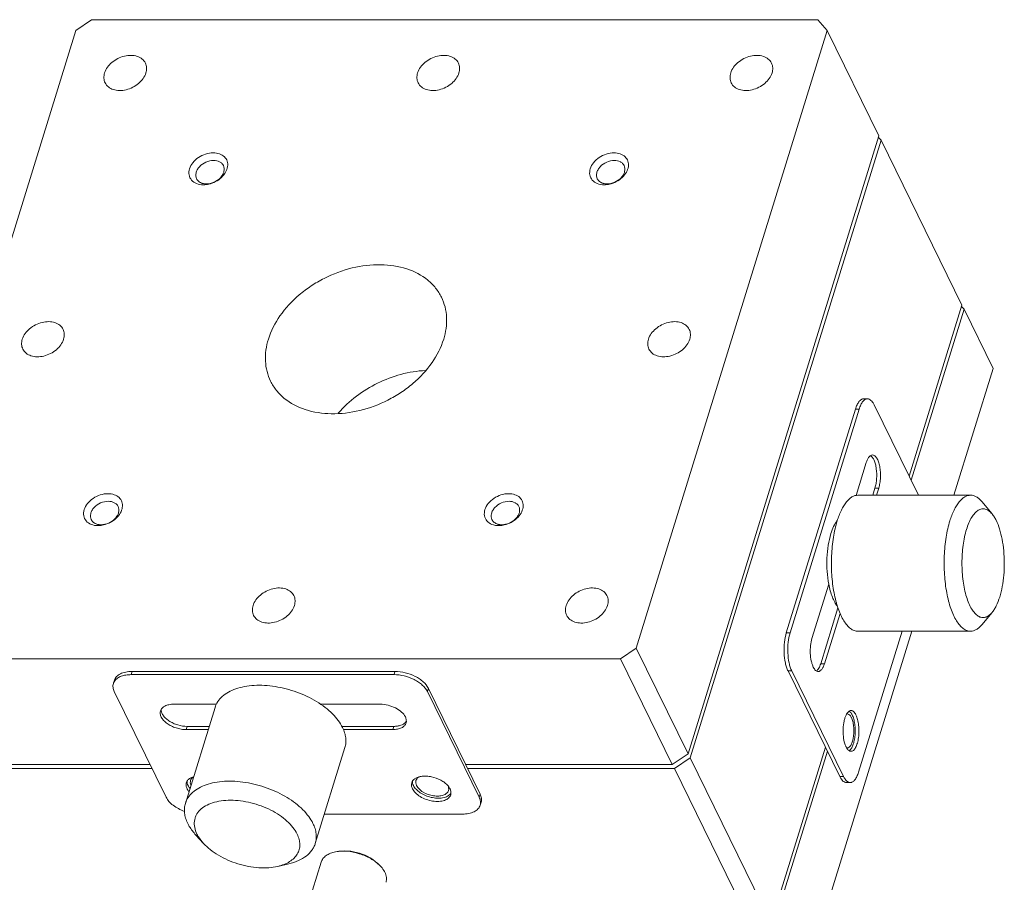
# Model space of a CAD drawing. Header units: millimetres. Extents: x 14258 to 14699, y 59 to 684.
# Tile 4 of 8: x 14459 to 14531, y 201 to 264. Entities that reach past the tile are written whole.
import ezdxf

# ---------------------------------------------------------------- set-up
doc = ezdxf.new("R2010")
doc.units = ezdxf.units.MM
doc.header["$LTSCALE"] = 0.3
doc.layers.add('轮廓线', color=7, linetype='Continuous', lineweight=20)

msp = doc.modelspace()

# ---------------------------------------------------------------- linework, layer by layer
at = {"layer": '轮廓线'}
for p, q in [((14463.954, 264.351), (14462.791, 263.568)), ((14517.376, 264.351), (14463.954, 264.351)), ((14518.055, 263.568), (14517.376, 264.351)), ((14462.791, 263.568), (14448.751, 218.135)), ((14504.015, 218.135), (14518.055, 263.568)), ((14521.868, 255.798), (14518.055, 263.568)), ((14507.828, 210.365), (14521.868, 255.798)), ((14522.02, 255.487), (14521.837, 255.699)), ((14507.98, 210.054), (14522.02, 255.487)), ((14527.968, 243.366), (14522.02, 255.487)), ((14524.081, 230.786), (14527.968, 243.366)), ((14528.121, 243.055), (14524.234, 230.476)), ((14527.938, 243.266), (14528.121, 243.055)), ((14530.256, 238.704), (14528.121, 243.055)), ((14530.256, 238.704), (14527.375, 229.379)), ((14521.021, 236.469), (14520.745, 236.469)), ((14520.135, 235.712), (14515.051, 219.262)), ((14515.328, 219.262), (14520.411, 235.712)), ((14520.135, 235.712), (14520.411, 235.712)), ((14521.505, 236.035), (14524.772, 229.379)), ((14520.19, 229.366), (14520.934, 231.774)), ((14521.409, 229.379), (14521.573, 229.909)), ((14521.849, 229.909), (14521.573, 229.909)), ((14521.849, 229.909), (14521.685, 229.379)), ((14528.605, 229.379), (14520.316, 229.379)), ((14530.185, 228.004), (14529.428, 228.91)), ((14516.94, 218.849), (14518.174, 222.843)), ((14517.579, 216.984), (14518.85, 221.097)), ((14519.001, 220.692), (14517.855, 216.984)), ((14530.185, 220.754), (14529.428, 219.848)), ((14515.328, 219.262), (14515.051, 219.262)), ((14524.284, 219.379), (14516.216, 193.271)), ((14528.605, 219.379), (14520.316, 219.379)), ((14523.566, 219.379), (14520.361, 209.006)), ((14502.852, 217.352), (14504.015, 218.135)), ((14504.015, 218.135), (14507.828, 210.365)), ((14449.43, 217.352), (14502.852, 217.352)), ((14506.665, 209.582), (14502.852, 217.352)), ((14517.579, 216.984), (14517.855, 216.984)), ((14466.855, 216.184), (14466.927, 216.419)), ((14466.855, 216.184), (14486.197, 216.184)), ((14486.269, 216.419), (14466.927, 216.419)), ((14486.269, 216.419), (14486.197, 216.184)), ((14515.177, 216.452), (14515.454, 216.452)), ((14515.177, 216.452), (14518.99, 208.682)), ((14519.267, 208.682), (14515.454, 216.452)), ((14465.626, 215.767), (14465.554, 215.532)), ((14488.649, 214.941), (14488.722, 215.176)), ((14492.535, 207.406), (14488.722, 215.176)), ((14469.436, 207.171), (14465.623, 214.941)), ((14488.649, 214.941), (14492.462, 207.171)), ((14469.995, 214.009), (14473.138, 214.009)), ((14470.853, 206.719), (14473.032, 213.769)), ((14480.796, 214.009), (14485.192, 214.009)), ((14470.982, 212.379), (14470.91, 212.144)), ((14470.982, 212.379), (14472.602, 212.379)), ((14482.363, 212.379), (14486.18, 212.379)), ((14486.107, 212.144), (14486.18, 212.379)), ((14472.529, 212.144), (14470.91, 212.144)), ((14486.107, 212.144), (14482.472, 212.144)), ((14480.407, 203.767), (14482.586, 210.817)), ((14513.929, 197.933), (14517.923, 210.858)), ((14506.665, 209.582), (14507.828, 210.365)), ((14506.817, 209.271), (14507.98, 210.054)), ((14507.98, 210.054), (14513.929, 197.933)), ((14518.075, 210.547), (14514.081, 197.622)), ((14453.243, 209.582), (14468.253, 209.582)), ((14491.467, 209.582), (14506.665, 209.582)), ((14453.396, 209.271), (14468.405, 209.271)), ((14491.62, 209.271), (14506.817, 209.271)), ((14512.765, 197.15), (14506.817, 209.271)), ((14519.267, 208.682), (14518.99, 208.682)), ((14519.751, 208.249), (14519.474, 208.249)), ((14492.535, 207.406), (14492.462, 207.171)), ((14492.603, 206.816), (14492.531, 206.581)), ((14491.23, 205.928), (14481.075, 205.928)), ((14472.181, 203.777), (14471.621, 204.39)), ((14477.652, 202.086), (14478.459, 202.276)), ((14480.831, 202.388), (14479.214, 197.155))]:
    msp.add_line(p, q, dxfattribs=at)
for centre, radius, start, end in [((14472.365, 253.216), 0.939, 253.26982, 258.88329), ((14472.154, 254.092), 1.883, 277.43519, 283.05774), ((14501.839, 253.216), 0.939, 253.26982, 258.88329), ((14501.628, 254.092), 1.883, 277.43519, 283.05774), ((14520.063, 226.514), 1.619, 141.21882, 142.54269), ((14464.619, 228.149), 0.939, 253.26982, 258.88329), ((14464.408, 229.026), 1.883, 277.43519, 283.05774), ((14494.093, 228.149), 0.939, 253.26982, 258.88329), ((14493.882, 229.026), 1.883, 277.43519, 283.05774), ((14519.534, 210.998), 0.203, 255.63111, 257.0296), ((14489.176, 207.169), 1.302, 39.65308, 41.09085), ((14482.584, 199.594), 3.625, 44.86195, 100.79331)]:
    msp.add_arc(centre, radius, start, end, dxfattribs=at)
for points, knots in [([(14464.908, 260.435), (14465, 260.733), (14465.315, 261.145), (14465.866, 261.506), (14466.351, 261.688), (14466.843, 261.749), (14467.301, 261.682), (14467.68, 261.488), (14467.853, 261.276), (14467.909, 261.161)], [0, 0, 0, 0, 0.251344, 0.39068, 0.530419, 0.664077, 0.786859, 0.897544, 1, 1, 1, 1]), ([(14487.935, 260.435), (14488.027, 260.733), (14488.341, 261.145), (14488.893, 261.506), (14489.377, 261.688), (14489.87, 261.749), (14490.327, 261.682), (14490.706, 261.488), (14490.88, 261.276), (14490.936, 261.161)], [0, 0, 0, 0, 0.251344, 0.39068, 0.530419, 0.664077, 0.786859, 0.897544, 1, 1, 1, 1]), ([(14510.961, 260.435), (14511.053, 260.733), (14511.368, 261.145), (14511.919, 261.506), (14512.404, 261.688), (14512.896, 261.749), (14513.354, 261.682), (14513.733, 261.488), (14513.906, 261.276), (14513.962, 261.161)], [0, 0, 0, 0, 0.251344, 0.39068, 0.530419, 0.664077, 0.786859, 0.897544, 1, 1, 1, 1]), ([(14467.909, 261.161), (14467.962, 261.054), (14468.023, 260.807), (14467.985, 260.557), (14467.948, 260.435)], [0, 0, 0, 0, 0.482591, 1, 1, 1, 1]), ([(14490.936, 261.161), (14490.988, 261.054), (14491.05, 260.807), (14491.012, 260.557), (14490.974, 260.435)], [0, 0, 0, 0, 0.482591, 1, 1, 1, 1]), ([(14513.962, 261.161), (14514.015, 261.054), (14514.076, 260.807), (14514.038, 260.557), (14514.001, 260.435)], [0, 0, 0, 0, 0.482591, 1, 1, 1, 1]), ([(14464.947, 259.708), (14464.894, 259.815), (14464.833, 260.063), (14464.87, 260.313), (14464.908, 260.435)], [0, 0, 0, 0, 0.482591, 1, 1, 1, 1]), ([(14467.948, 260.435), (14467.856, 260.137), (14467.541, 259.725), (14466.99, 259.363), (14466.505, 259.182), (14466.013, 259.121), (14465.555, 259.188), (14465.176, 259.381), (14465.003, 259.594), (14464.947, 259.708)], [0, 0, 0, 0, 0.251344, 0.39068, 0.530419, 0.664077, 0.786859, 0.897544, 1, 1, 1, 1]), ([(14487.973, 259.708), (14487.921, 259.815), (14487.859, 260.063), (14487.897, 260.313), (14487.935, 260.435)], [0, 0, 0, 0, 0.482591, 1, 1, 1, 1]), ([(14490.974, 260.435), (14490.882, 260.137), (14490.568, 259.725), (14490.016, 259.363), (14489.532, 259.182), (14489.039, 259.121), (14488.582, 259.188), (14488.202, 259.381), (14488.029, 259.594), (14487.973, 259.708)], [0, 0, 0, 0, 0.251344, 0.39068, 0.530419, 0.664077, 0.786859, 0.897544, 1, 1, 1, 1]), ([(14511, 259.708), (14510.947, 259.815), (14510.886, 260.063), (14510.923, 260.313), (14510.961, 260.435)], [0, 0, 0, 0, 0.482591, 1, 1, 1, 1]), ([(14514.001, 260.435), (14513.909, 260.137), (14513.594, 259.725), (14513.043, 259.363), (14512.558, 259.182), (14512.066, 259.121), (14511.608, 259.188), (14511.229, 259.381), (14511.056, 259.594), (14511, 259.708)], [0, 0, 0, 0, 0.251344, 0.39068, 0.530419, 0.664077, 0.786859, 0.897544, 1, 1, 1, 1]), ([(14472.176, 252.21), (14472.006, 252.21), (14471.682, 252.259), (14471.28, 252.519), (14471.081, 252.939), (14471.131, 253.416), (14471.391, 253.868), (14471.945, 254.365), (14472.523, 254.56), (14472.902, 254.56)], [0, 0, 0, 0, 0.125862, 0.236814, 0.341224, 0.452715, 0.579219, 0.718965, 1, 1, 1, 1]), ([(14472.902, 254.56), (14473.057, 254.56), (14473.354, 254.518), (14473.733, 254.304), (14473.96, 253.955), (14473.986, 253.532), (14473.825, 253.107), (14473.402, 252.59), (14472.92, 252.336), (14472.58, 252.257)], [0, 0, 0, 0, 0.127783, 0.241568, 0.347293, 0.456243, 0.577455, 0.712596, 1, 1, 1, 1]), ([(14501.65, 252.21), (14501.48, 252.21), (14501.156, 252.259), (14500.754, 252.519), (14500.555, 252.939), (14500.605, 253.416), (14500.865, 253.868), (14501.419, 254.365), (14501.997, 254.56), (14502.376, 254.56)], [0, 0, 0, 0, 0.125862, 0.236814, 0.341224, 0.452715, 0.579219, 0.718965, 1, 1, 1, 1]), ([(14502.376, 254.56), (14502.531, 254.56), (14502.828, 254.518), (14503.207, 254.304), (14503.434, 253.955), (14503.46, 253.532), (14503.299, 253.107), (14502.876, 252.59), (14502.394, 252.336), (14502.053, 252.257)], [0, 0, 0, 0, 0.127783, 0.241568, 0.347293, 0.456243, 0.577455, 0.712596, 1, 1, 1, 1]), ([(14471.673, 252.652), (14471.642, 252.716), (14471.602, 252.864), (14471.625, 253.099), (14471.722, 253.333), (14471.946, 253.629), (14472.348, 253.907), (14472.736, 253.998), (14472.927, 253.998)], [0, 0, 0, 0, 0.101779, 0.209738, 0.32753, 0.455523, 0.72967, 1, 1, 1, 1]), ([(14473.648, 253.621), (14473.68, 253.556), (14473.72, 253.409), (14473.697, 253.174), (14473.599, 252.94), (14473.376, 252.644), (14472.973, 252.366), (14472.586, 252.275), (14472.395, 252.275)], [0, 0, 0, 0, 0.101779, 0.209738, 0.32753, 0.455523, 0.72967, 1, 1, 1, 1]), ([(14472.927, 253.998), (14473.079, 253.998), (14473.306, 253.955), (14473.54, 253.788), (14473.62, 253.679), (14473.648, 253.621)], [0, 0, 0, 0, 0.533216, 0.772257, 1, 1, 1, 1]), ([(14501.147, 252.652), (14501.116, 252.716), (14501.076, 252.864), (14501.098, 253.099), (14501.196, 253.333), (14501.42, 253.629), (14501.822, 253.907), (14502.21, 253.998), (14502.401, 253.998)], [0, 0, 0, 0, 0.101779, 0.209738, 0.32753, 0.455523, 0.72967, 1, 1, 1, 1]), ([(14503.122, 253.621), (14503.154, 253.556), (14503.194, 253.409), (14503.171, 253.174), (14503.073, 252.94), (14502.85, 252.644), (14502.447, 252.366), (14502.06, 252.275), (14501.869, 252.275)], [0, 0, 0, 0, 0.101779, 0.209738, 0.32753, 0.455523, 0.72967, 1, 1, 1, 1]), ([(14502.401, 253.998), (14502.552, 253.998), (14502.78, 253.955), (14503.014, 253.788), (14503.094, 253.679), (14503.122, 253.621)], [0, 0, 0, 0, 0.533216, 0.772257, 1, 1, 1, 1]), ([(14472.095, 252.317), (14472.003, 252.344), (14471.834, 252.426), (14471.712, 252.573), (14471.673, 252.652)], [0, 0, 0, 0, 0.520491, 1, 1, 1, 1]), ([(14472.395, 252.275), (14472.377, 252.275), (14472.306, 252.276), (14472.235, 252.284), (14472.184, 252.295)], [0, 0, 0, 0, 0.255461, 1, 1, 1, 1]), ([(14501.569, 252.317), (14501.477, 252.344), (14501.308, 252.426), (14501.186, 252.573), (14501.147, 252.652)], [0, 0, 0, 0, 0.520491, 1, 1, 1, 1]), ([(14501.869, 252.275), (14501.851, 252.275), (14501.78, 252.276), (14501.709, 252.284), (14501.658, 252.295)], [0, 0, 0, 0, 0.255461, 1, 1, 1, 1]), ([(14476.955, 240.852), (14477.144, 241.462), (14477.768, 242.671), (14478.942, 243.926), (14480.09, 244.787), (14481.363, 245.528), (14483.074, 246.167), (14485.164, 246.425), (14487.104, 246.145), (14488.474, 245.44), (14489.274, 244.638), (14489.569, 244.176), (14489.687, 243.935)], [0, 0, 0, 0, 0.12089, 0.252986, 0.322069, 0.392091, 0.531368, 0.664586, 0.786967, 0.89729, 0.949214, 1, 1, 1, 1]), ([(14489.687, 243.935), (14489.798, 243.709), (14489.975, 243.228), (14490.13, 242.183), (14490.01, 241.37), (14489.85, 240.852)], [0, 0, 0, 0, 0.239572, 0.483869, 1, 1, 1, 1]), ([(14458.856, 240.852), (14458.949, 241.15), (14459.263, 241.562), (14459.814, 241.923), (14460.299, 242.105), (14460.792, 242.166), (14461.249, 242.099), (14461.628, 241.905), (14461.802, 241.692), (14461.858, 241.578)], [0, 0, 0, 0, 0.251344, 0.39068, 0.530419, 0.664077, 0.786859, 0.897544, 1, 1, 1, 1]), ([(14504.91, 240.852), (14505.002, 241.15), (14505.316, 241.562), (14505.867, 241.923), (14506.352, 242.105), (14506.845, 242.166), (14507.302, 242.099), (14507.681, 241.905), (14507.855, 241.692), (14507.911, 241.578)], [0, 0, 0, 0, 0.251344, 0.39068, 0.530419, 0.664077, 0.786859, 0.897544, 1, 1, 1, 1]), ([(14461.858, 241.578), (14461.91, 241.471), (14461.971, 241.224), (14461.934, 240.974), (14461.896, 240.852)], [0, 0, 0, 0, 0.482591, 1, 1, 1, 1]), ([(14507.911, 241.578), (14507.963, 241.471), (14508.024, 241.224), (14507.987, 240.974), (14507.949, 240.852)], [0, 0, 0, 0, 0.482591, 1, 1, 1, 1]), ([(14458.895, 240.125), (14458.842, 240.232), (14458.781, 240.48), (14458.819, 240.73), (14458.856, 240.852)], [0, 0, 0, 0, 0.482591, 1, 1, 1, 1]), ([(14461.896, 240.852), (14461.804, 240.554), (14461.49, 240.142), (14460.938, 239.78), (14460.454, 239.599), (14459.961, 239.538), (14459.504, 239.604), (14459.124, 239.798), (14458.951, 240.011), (14458.895, 240.125)], [0, 0, 0, 0, 0.251344, 0.39068, 0.530419, 0.664077, 0.786859, 0.897544, 1, 1, 1, 1]), ([(14477.119, 237.768), (14477.008, 237.994), (14476.831, 238.476), (14476.675, 239.521), (14476.795, 240.333), (14476.955, 240.852)], [0, 0, 0, 0, 0.239572, 0.483869, 1, 1, 1, 1]), ([(14489.85, 240.852), (14489.662, 240.242), (14489.037, 239.032), (14487.863, 237.777), (14486.715, 236.916), (14485.442, 236.175), (14483.732, 235.536), (14481.641, 235.278), (14479.702, 235.558), (14478.331, 236.264), (14477.531, 237.065), (14477.237, 237.527), (14477.119, 237.768)], [0, 0, 0, 0, 0.12089, 0.252986, 0.322069, 0.392091, 0.531368, 0.664586, 0.786967, 0.89729, 0.949214, 1, 1, 1, 1]), ([(14504.948, 240.125), (14504.895, 240.232), (14504.834, 240.48), (14504.872, 240.73), (14504.91, 240.852)], [0, 0, 0, 0, 0.482591, 1, 1, 1, 1]), ([(14507.949, 240.852), (14507.857, 240.554), (14507.543, 240.142), (14506.991, 239.78), (14506.507, 239.599), (14506.014, 239.538), (14505.557, 239.604), (14505.177, 239.798), (14505.004, 240.011), (14504.948, 240.125)], [0, 0, 0, 0, 0.251344, 0.39068, 0.530419, 0.664077, 0.786859, 0.897544, 1, 1, 1, 1]), ([(14482.098, 235.41), (14482.889, 236.329), (14484.891, 237.822), (14487.297, 238.491), (14488.508, 238.554)], [0, 0, 0, 0, 0.500015, 1, 1, 1, 1]), ([(14520.745, 236.469), (14520.715, 236.469), (14520.654, 236.46), (14520.566, 236.42), (14520.481, 236.355), (14520.367, 236.231), (14520.241, 236.016), (14520.168, 235.821), (14520.135, 235.712)], [0, 0, 0, 0, 0.085908, 0.17754, 0.279407, 0.394406, 0.668109, 1, 1, 1, 1]), ([(14521.021, 236.469), (14520.992, 236.469), (14520.931, 236.46), (14520.842, 236.42), (14520.758, 236.355), (14520.643, 236.231), (14520.518, 236.016), (14520.445, 235.821), (14520.411, 235.712)], [0, 0, 0, 0, 0.085908, 0.17754, 0.279407, 0.394406, 0.668109, 1, 1, 1, 1]), ([(14521.505, 236.035), (14521.474, 236.1), (14521.408, 236.215), (14521.29, 236.356), (14521.161, 236.446), (14521.065, 236.469), (14521.021, 236.469)], [0, 0, 0, 0, 0.315914, 0.582096, 0.804551, 1, 1, 1, 1]), ([(14520.934, 231.774), (14520.959, 231.855), (14521.014, 232.002), (14521.108, 232.163), (14521.194, 232.256), (14521.274, 232.318), (14521.346, 232.341), (14521.392, 232.341)], [0, 0, 0, 0, 0.3324, 0.60657, 0.721731, 0.823775, 1, 1, 1, 1]), ([(14521.253, 232.299), (14521.307, 232.265), (14521.409, 232.155), (14521.523, 231.936), (14521.614, 231.653), (14521.697, 231.198), (14521.711, 230.713), (14521.657, 230.239), (14521.605, 230.014), (14521.573, 229.909)], [0, 0, 0, 0, 0.075918, 0.174114, 0.293697, 0.430052, 0.725255, 0.868963, 1, 1, 1, 1]), ([(14521.392, 232.341), (14521.419, 232.341), (14521.478, 232.33), (14521.559, 232.283), (14521.636, 232.209), (14521.738, 232.066), (14521.842, 231.825), (14521.928, 231.481), (14521.975, 231.09), (14521.98, 230.68), (14521.941, 230.282), (14521.886, 230.027), (14521.849, 229.909)], [0, 0, 0, 0, 0.03118, 0.065479, 0.105094, 0.15114, 0.263035, 0.398357, 0.549607, 0.707146, 0.860567, 1, 1, 1, 1]), ([(14464.43, 227.143), (14464.26, 227.143), (14463.936, 227.193), (14463.534, 227.453), (14463.335, 227.872), (14463.385, 228.35), (14463.645, 228.801), (14464.199, 229.298), (14464.777, 229.493), (14465.156, 229.493)], [0, 0, 0, 0, 0.125862, 0.236814, 0.341224, 0.452715, 0.579219, 0.718965, 1, 1, 1, 1]), ([(14463.927, 227.585), (14463.896, 227.65), (14463.856, 227.797), (14463.878, 228.032), (14463.976, 228.266), (14464.2, 228.563), (14464.602, 228.84), (14464.99, 228.931), (14465.181, 228.931)], [0, 0, 0, 0, 0.101779, 0.209738, 0.32753, 0.455523, 0.72967, 1, 1, 1, 1]), ([(14465.156, 229.493), (14465.311, 229.493), (14465.608, 229.452), (14465.987, 229.238), (14466.213, 228.888), (14466.24, 228.465), (14466.079, 228.04), (14465.656, 227.523), (14465.174, 227.27), (14464.833, 227.191)], [0, 0, 0, 0, 0.127783, 0.241568, 0.347293, 0.456243, 0.577455, 0.712596, 1, 1, 1, 1]), ([(14465.181, 228.931), (14465.332, 228.931), (14465.559, 228.889), (14465.794, 228.722), (14465.874, 228.612), (14465.902, 228.554)], [0, 0, 0, 0, 0.533216, 0.772257, 1, 1, 1, 1]), ([(14493.904, 227.143), (14493.734, 227.143), (14493.41, 227.193), (14493.008, 227.453), (14492.809, 227.872), (14492.859, 228.35), (14493.119, 228.801), (14493.673, 229.298), (14494.251, 229.493), (14494.63, 229.493)], [0, 0, 0, 0, 0.125862, 0.236814, 0.341224, 0.452715, 0.579219, 0.718965, 1, 1, 1, 1]), ([(14493.401, 227.585), (14493.369, 227.65), (14493.33, 227.797), (14493.352, 228.032), (14493.45, 228.266), (14493.674, 228.563), (14494.076, 228.84), (14494.464, 228.931), (14494.655, 228.931)], [0, 0, 0, 0, 0.101779, 0.209738, 0.32753, 0.455523, 0.72967, 1, 1, 1, 1]), ([(14494.63, 229.493), (14494.785, 229.493), (14495.082, 229.452), (14495.461, 229.238), (14495.687, 228.888), (14495.714, 228.465), (14495.553, 228.04), (14495.13, 227.523), (14494.648, 227.27), (14494.307, 227.191)], [0, 0, 0, 0, 0.127783, 0.241568, 0.347293, 0.456243, 0.577455, 0.712596, 1, 1, 1, 1]), ([(14494.655, 228.931), (14494.806, 228.931), (14495.033, 228.889), (14495.268, 228.722), (14495.348, 228.612), (14495.376, 228.554)], [0, 0, 0, 0, 0.533216, 0.772257, 1, 1, 1, 1]), ([(14520.316, 229.379), (14520.242, 229.379), (14520.089, 229.356), (14519.869, 229.257), (14519.657, 229.095), (14519.455, 228.876), (14519.265, 228.601), (14519.018, 228.143), (14518.874, 227.759), (14518.79, 227.487)], [0, 0, 0, 0, 0.085872, 0.177464, 0.27929, 0.394233, 0.523761, 0.668262, 1, 1, 1, 1]), ([(14528.605, 229.379), (14528.532, 229.379), (14528.379, 229.356), (14528.158, 229.257), (14527.946, 229.095), (14527.745, 228.876), (14527.554, 228.601), (14527.307, 228.143), (14527.164, 227.759), (14527.08, 227.487)], [0, 0, 0, 0, 0.085872, 0.177464, 0.27929, 0.394234, 0.523763, 0.668262, 1, 1, 1, 1]), ([(14529.428, 228.91), (14529.368, 228.983), (14529.244, 229.112), (14529.038, 229.264), (14528.824, 229.358), (14528.677, 229.379), (14528.605, 229.379)], [0, 0, 0, 0, 0.289876, 0.547724, 0.780758, 1, 1, 1, 1]), ([(14465.902, 228.554), (14465.934, 228.49), (14465.974, 228.342), (14465.951, 228.107), (14465.853, 227.873), (14465.63, 227.577), (14465.227, 227.299), (14464.84, 227.208), (14464.648, 227.208)], [0, 0, 0, 0, 0.101779, 0.209738, 0.32753, 0.455523, 0.72967, 1, 1, 1, 1]), ([(14495.376, 228.554), (14495.408, 228.49), (14495.448, 228.342), (14495.425, 228.107), (14495.327, 227.873), (14495.104, 227.577), (14494.701, 227.299), (14494.314, 227.208), (14494.122, 227.208)], [0, 0, 0, 0, 0.101779, 0.209738, 0.32753, 0.455523, 0.72967, 1, 1, 1, 1]), ([(14530.185, 228.004), (14530.113, 228.09), (14529.965, 228.237), (14529.737, 228.354), (14529.556, 228.383), (14529.423, 228.375), (14529.292, 228.338), (14529.163, 228.274), (14529.037, 228.182), (14528.867, 228.017), (14528.67, 227.742), (14528.467, 227.336), (14528.357, 227.03), (14528.306, 226.865)], [0, 0, 0, 0, 0.118301, 0.218254, 0.264552, 0.310449, 0.357703, 0.407896, 0.462279, 0.52174, 0.657688, 0.817505, 1, 1, 1, 1]), ([(14464.349, 227.25), (14464.257, 227.278), (14464.088, 227.36), (14463.966, 227.506), (14463.927, 227.585)], [0, 0, 0, 0, 0.520491, 1, 1, 1, 1]), ([(14493.822, 227.25), (14493.731, 227.278), (14493.562, 227.36), (14493.44, 227.506), (14493.401, 227.585)], [0, 0, 0, 0, 0.520491, 1, 1, 1, 1]), ([(14518.777, 227.499), (14518.68, 227.373), (14518.505, 227.066), (14518.383, 226.737), (14518.327, 226.555)], [0, 0, 0, 0, 0.454678, 1, 1, 1, 1]), ([(14520.316, 219.379), (14520.223, 219.379), (14520.029, 219.416), (14519.756, 219.573), (14519.5, 219.821), (14519.262, 220.156), (14519.044, 220.57), (14518.852, 221.058), (14518.687, 221.609), (14518.504, 222.437), (14518.371, 223.551), (14518.355, 224.919), (14518.464, 226.048), (14518.626, 226.898), (14518.732, 227.297), (14518.79, 227.487)], [0, 0, 0, 0, 0.031169, 0.065458, 0.105061, 0.151091, 0.203854, 0.263115, 0.328277, 0.398484, 0.549682, 0.707163, 0.860541, 0.932582, 1, 1, 1, 1]), ([(14527.08, 227.487), (14527.021, 227.297), (14526.916, 226.898), (14526.753, 226.048), (14526.645, 224.919), (14526.66, 223.551), (14526.794, 222.437), (14526.976, 221.609), (14527.141, 221.058), (14527.334, 220.57), (14527.551, 220.156), (14527.789, 219.821), (14528.046, 219.573), (14528.318, 219.416), (14528.513, 219.379), (14528.605, 219.379)], [0, 0, 0, 0, 0.067417, 0.13946, 0.292839, 0.45032, 0.601518, 0.671725, 0.736887, 0.796148, 0.84891, 0.89494, 0.934542, 0.968832, 1, 1, 1, 1]), ([(14530.746, 221.893), (14530.824, 222.143), (14530.95, 222.678), (14531.061, 223.519), (14531.097, 224.403), (14531.057, 225.286), (14530.942, 226.123), (14530.76, 226.875), (14530.55, 227.424), (14530.35, 227.784), (14530.241, 227.936), (14530.185, 228.004)], [0, 0, 0, 0, 0.124599, 0.260716, 0.402745, 0.544607, 0.680242, 0.804072, 0.911537, 0.958224, 1, 1, 1, 1]), ([(14464.648, 227.208), (14464.63, 227.208), (14464.56, 227.21), (14464.489, 227.218), (14464.438, 227.228)], [0, 0, 0, 0, 0.255461, 1, 1, 1, 1]), ([(14494.122, 227.208), (14494.104, 227.208), (14494.034, 227.21), (14493.963, 227.218), (14493.912, 227.228)], [0, 0, 0, 0, 0.255461, 1, 1, 1, 1]), ([(14528.306, 226.865), (14528.249, 226.682), (14528.151, 226.296), (14528.009, 225.47), (14527.941, 224.384), (14528.008, 223.298), (14528.149, 222.471), (14528.29, 221.916), (14528.464, 221.428), (14528.667, 221.02), (14528.865, 220.744), (14529.035, 220.578), (14529.161, 220.486), (14529.29, 220.42), (14529.422, 220.383), (14529.555, 220.375), (14529.736, 220.403), (14529.965, 220.521), (14530.113, 220.668), (14530.185, 220.754)], [0, 0, 0, 0, 0.073065, 0.151805, 0.319081, 0.486417, 0.565232, 0.638392, 0.704424, 0.762262, 0.81146, 0.832974, 0.852647, 0.870797, 0.887877, 0.904458, 0.921179, 0.957272, 1, 1, 1, 1]), ([(14518.171, 222.838), (14518.112, 223.147), (14518.034, 223.785), (14518.022, 224.747), (14518.111, 225.681), (14518.241, 226.278), (14518.327, 226.555)], [0, 0, 0, 0, 0.251097, 0.51296, 0.768143, 1, 1, 1, 1]), ([(14475.831, 221.268), (14475.923, 221.566), (14476.238, 221.979), (14476.789, 222.34), (14477.274, 222.522), (14477.766, 222.582), (14478.224, 222.516), (14478.603, 222.322), (14478.776, 222.109), (14478.832, 221.995)], [0, 0, 0, 0, 0.251344, 0.39068, 0.530419, 0.664077, 0.786859, 0.897544, 1, 1, 1, 1]), ([(14498.858, 221.268), (14498.95, 221.566), (14499.264, 221.979), (14499.816, 222.34), (14500.3, 222.522), (14500.793, 222.582), (14501.25, 222.516), (14501.63, 222.322), (14501.803, 222.109), (14501.859, 221.995)], [0, 0, 0, 0, 0.251344, 0.39068, 0.530419, 0.664077, 0.786859, 0.897544, 1, 1, 1, 1]), ([(14518.808, 221.22), (14518.733, 221.311), (14518.593, 221.528), (14518.422, 221.905), (14518.277, 222.349), (14518.203, 222.67), (14518.171, 222.838)], [0, 0, 0, 0, 0.202341, 0.438496, 0.705945, 1, 1, 1, 1]), ([(14478.832, 221.995), (14478.885, 221.888), (14478.946, 221.641), (14478.909, 221.391), (14478.871, 221.268)], [0, 0, 0, 0, 0.482591, 1, 1, 1, 1]), ([(14501.859, 221.995), (14501.912, 221.888), (14501.973, 221.641), (14501.935, 221.391), (14501.897, 221.268)], [0, 0, 0, 0, 0.482591, 1, 1, 1, 1]), ([(14530.185, 220.754), (14530.243, 220.824), (14530.354, 220.98), (14530.559, 221.354), (14530.677, 221.669), (14530.746, 221.893)], [0, 0, 0, 0, 0.212491, 0.450575, 1, 1, 1, 1]), ([(14475.87, 220.542), (14475.817, 220.649), (14475.756, 220.896), (14475.794, 221.146), (14475.831, 221.268)], [0, 0, 0, 0, 0.482591, 1, 1, 1, 1]), ([(14478.871, 221.268), (14478.779, 220.971), (14478.464, 220.558), (14477.913, 220.197), (14477.428, 220.015), (14476.936, 219.955), (14476.478, 220.021), (14476.099, 220.215), (14475.926, 220.428), (14475.87, 220.542)], [0, 0, 0, 0, 0.251344, 0.39068, 0.530419, 0.664077, 0.786859, 0.897544, 1, 1, 1, 1]), ([(14498.896, 220.542), (14498.844, 220.649), (14498.782, 220.896), (14498.82, 221.146), (14498.858, 221.268)], [0, 0, 0, 0, 0.482591, 1, 1, 1, 1]), ([(14501.897, 221.268), (14501.805, 220.971), (14501.491, 220.558), (14500.939, 220.197), (14500.455, 220.015), (14499.962, 219.955), (14499.505, 220.021), (14499.126, 220.215), (14498.952, 220.428), (14498.896, 220.542)], [0, 0, 0, 0, 0.251344, 0.39068, 0.530419, 0.664077, 0.786859, 0.897544, 1, 1, 1, 1]), ([(14528.605, 219.379), (14528.677, 219.379), (14528.824, 219.4), (14529.038, 219.494), (14529.244, 219.646), (14529.368, 219.775), (14529.428, 219.848)], [0, 0, 0, 0, 0.219242, 0.452276, 0.710122, 1, 1, 1, 1]), ([(14515.051, 219.262), (14514.982, 219.037), (14514.891, 218.546), (14514.869, 217.8), (14514.941, 217.18), (14515.058, 216.736), (14515.134, 216.54), (14515.177, 216.452)], [0, 0, 0, 0, 0.2473, 0.519137, 0.780697, 0.897333, 1, 1, 1, 1]), ([(14515.328, 219.262), (14515.258, 219.037), (14515.167, 218.546), (14515.145, 217.8), (14515.217, 217.18), (14515.334, 216.736), (14515.41, 216.54), (14515.454, 216.452)], [0, 0, 0, 0, 0.2473, 0.519137, 0.780697, 0.897333, 1, 1, 1, 1]), ([(14517.034, 216.742), (14517.002, 216.808), (14516.945, 216.954), (14516.857, 217.287), (14516.803, 217.752), (14516.82, 218.312), (14516.888, 218.68), (14516.94, 218.849)], [0, 0, 0, 0, 0.102661, 0.21931, 0.480864, 0.752693, 1, 1, 1, 1]), ([(14517.397, 216.417), (14517.364, 216.417), (14517.293, 216.433), (14517.196, 216.501), (14517.107, 216.607), (14517.058, 216.693), (14517.034, 216.742)], [0, 0, 0, 0, 0.195451, 0.417889, 0.684143, 1, 1, 1, 1]), ([(14517.579, 216.984), (14517.543, 216.87), (14517.481, 216.711), (14517.36, 216.541), (14517.294, 216.481), (14517.26, 216.459)], [0, 0, 0, 0, 0.576841, 0.807131, 1, 1, 1, 1]), ([(14517.855, 216.984), (14517.83, 216.903), (14517.775, 216.756), (14517.681, 216.595), (14517.595, 216.502), (14517.515, 216.44), (14517.443, 216.417), (14517.397, 216.417)], [0, 0, 0, 0, 0.3324, 0.60657, 0.721732, 0.823776, 1, 1, 1, 1]), ([(14465.626, 215.767), (14465.642, 215.816), (14465.685, 215.913), (14465.82, 216.091), (14466.08, 216.271), (14466.476, 216.394), (14466.771, 216.419), (14466.927, 216.419)], [0, 0, 0, 0, 0.099858, 0.203266, 0.430811, 0.696576, 1, 1, 1, 1]), ([(14465.661, 215.739), (14465.715, 215.812), (14465.861, 215.946), (14466.141, 216.084), (14466.481, 216.167), (14466.726, 216.184), (14466.855, 216.184)], [0, 0, 0, 0, 0.207289, 0.44161, 0.706607, 1, 1, 1, 1]), ([(14486.197, 216.184), (14486.449, 216.184), (14486.962, 216.115), (14487.564, 215.895), (14487.998, 215.643), (14488.348, 215.373), (14488.56, 215.122), (14488.649, 214.941)], [0, 0, 0, 0, 0.264559, 0.536355, 0.66654, 0.788663, 1, 1, 1, 1]), ([(14486.269, 216.419), (14486.522, 216.419), (14487.035, 216.35), (14487.637, 216.13), (14488.07, 215.878), (14488.421, 215.608), (14488.633, 215.357), (14488.722, 215.176)], [0, 0, 0, 0, 0.264559, 0.536355, 0.66654, 0.788663, 1, 1, 1, 1]), ([(14465.623, 214.941), (14465.576, 215.037), (14465.51, 215.232), (14465.526, 215.44), (14465.554, 215.532)], [0, 0, 0, 0, 0.52602, 1, 1, 1, 1]), ([(14465.554, 215.532), (14465.56, 215.55), (14465.586, 215.624), (14465.625, 215.692), (14465.661, 215.739)], [0, 0, 0, 0, 0.247288, 1, 1, 1, 1]), ([(14473.032, 213.769), (14473.079, 213.921), (14473.222, 214.22), (14473.563, 214.603), (14474.018, 214.919), (14474.572, 215.161), (14475.212, 215.324), (14475.92, 215.406), (14476.679, 215.404), (14477.741, 215.289), (14478.8, 215.013), (14479.803, 214.596), (14480.502, 214.221), (14481.129, 213.794), (14481.667, 213.327), (14482.102, 212.831), (14482.326, 212.473), (14482.414, 212.293)], [0, 0, 0, 0, 0.043124, 0.08852, 0.13793, 0.192336, 0.252004, 0.316637, 0.385516, 0.457624, 0.606372, 0.68048, 0.752566, 0.821415, 0.886011, 0.945636, 1, 1, 1, 1]), ([(14469.995, 214.009), (14469.877, 214.009), (14469.656, 213.99), (14469.359, 213.897), (14469.132, 213.742), (14469.042, 213.594), (14469.019, 213.519)], [0, 0, 0, 0, 0.303831, 0.569933, 0.79777, 1, 1, 1, 1]), ([(14469.071, 213.645), (14469.065, 213.572), (14469.088, 213.412), (14469.205, 213.185), (14469.395, 212.967), (14469.648, 212.771), (14469.95, 212.605), (14470.391, 212.438), (14470.748, 212.379), (14470.982, 212.379)], [0, 0, 0, 0, 0.088308, 0.188811, 0.304164, 0.433309, 0.57274, 0.717522, 1, 1, 1, 1]), ([(14487.031, 213.076), (14486.965, 213.212), (14486.744, 213.472), (14486.3, 213.761), (14485.766, 213.957), (14485.381, 214.009), (14485.192, 214.009)], [0, 0, 0, 0, 0.211461, 0.463352, 0.735288, 1, 1, 1, 1]), ([(14469.019, 213.519), (14468.997, 213.448), (14468.987, 213.283), (14469.076, 213.038), (14469.252, 212.801), (14469.503, 212.584), (14469.814, 212.399), (14470.166, 212.257), (14470.535, 212.166), (14470.787, 212.144), (14470.91, 212.144)], [0, 0, 0, 0, 0.086372, 0.182945, 0.295065, 0.422922, 0.563174, 0.710402, 0.858166, 1, 1, 1, 1]), ([(14487.083, 212.634), (14487.104, 212.702), (14487.115, 212.858), (14487.066, 213.005), (14487.031, 213.076)], [0, 0, 0, 0, 0.473989, 1, 1, 1, 1]), ([(14519.353, 211.107), (14519.3, 211.276), (14519.232, 211.643), (14519.214, 212.203), (14519.267, 212.668), (14519.354, 213.002), (14519.411, 213.15), (14519.444, 213.216)], [0, 0, 0, 0, 0.246701, 0.518339, 0.780124, 0.897013, 1, 1, 1, 1]), ([(14519.444, 213.216), (14519.467, 213.265), (14519.517, 213.352), (14519.606, 213.459), (14519.703, 213.528), (14519.775, 213.545), (14519.809, 213.545)], [0, 0, 0, 0, 0.316372, 0.582675, 0.804987, 1, 1, 1, 1]), ([(14519.532, 210.795), (14519.585, 210.795), (14519.671, 210.837), (14519.756, 210.93), (14519.82, 211.03), (14519.876, 211.154), (14519.944, 211.355), (14520.001, 211.644), (14520.026, 212.013), (14520.009, 212.385), (14519.949, 212.726), (14519.879, 212.935), (14519.835, 213.025)], [0, 0, 0, 0, 0.065579, 0.106957, 0.155643, 0.211728, 0.274726, 0.417364, 0.573451, 0.730643, 0.87641, 1, 1, 1, 1]), ([(14519.766, 213.143), (14519.734, 213.186), (14519.67, 213.26), (14519.575, 213.295), (14519.533, 213.295)], [0, 0, 0, 0, 0.559416, 1, 1, 1, 1]), ([(14519.67, 213.503), (14519.716, 213.474), (14519.804, 213.386), (14519.866, 213.281), (14519.896, 213.22)], [0, 0, 0, 0, 0.44347, 1, 1, 1, 1]), ([(14519.896, 213.22), (14519.943, 213.124), (14520.021, 212.903), (14520.092, 212.539), (14520.123, 212.138), (14520.111, 211.731), (14520.058, 211.347), (14519.966, 211.014), (14519.846, 210.757), (14519.732, 210.627), (14519.671, 210.588)], [0, 0, 0, 0, 0.116273, 0.252362, 0.400238, 0.550355, 0.692923, 0.819049, 0.922107, 1, 1, 1, 1]), ([(14519.835, 213.025), (14519.83, 213.035), (14519.809, 213.076), (14519.785, 213.115), (14519.766, 213.143)], [0, 0, 0, 0, 0.264896, 1, 1, 1, 1]), ([(14519.809, 213.545), (14519.842, 213.545), (14519.914, 213.529), (14520.01, 213.461), (14520.099, 213.355), (14520.148, 213.269), (14520.172, 213.22)], [0, 0, 0, 0, 0.195451, 0.417889, 0.684143, 1, 1, 1, 1]), ([(14520.172, 213.22), (14520.225, 213.113), (14520.309, 212.863), (14520.38, 212.453), (14520.402, 212.007), (14520.371, 211.563), (14520.292, 211.164), (14520.186, 210.879), (14520.077, 210.707), (14519.994, 210.617), (14519.905, 210.559), (14519.839, 210.545), (14519.809, 210.545)], [0, 0, 0, 0, 0.123478, 0.269115, 0.426161, 0.582114, 0.724638, 0.84346, 0.892108, 0.933463, 0.968606, 1, 1, 1, 1]), ([(14482.586, 210.817), (14482.621, 210.93), (14482.667, 211.168), (14482.659, 211.54), (14482.575, 211.921), (14482.475, 212.169), (14482.414, 212.293)], [0, 0, 0, 0, 0.233698, 0.474468, 0.728421, 1, 1, 1, 1]), ([(14486.107, 212.144), (14486.225, 212.144), (14486.446, 212.163), (14486.743, 212.256), (14486.97, 212.411), (14487.06, 212.559), (14487.083, 212.634)], [0, 0, 0, 0, 0.30383, 0.569931, 0.797766, 1, 1, 1, 1]), ([(14486.18, 212.379), (14486.271, 212.379), (14486.445, 212.391), (14486.748, 212.46), (14486.953, 212.572), (14487.045, 212.675)], [0, 0, 0, 0, 0.291333, 0.556594, 1, 1, 1, 1]), ([(14519.446, 210.87), (14519.437, 210.888), (14519.401, 210.965), (14519.372, 211.045), (14519.353, 211.107)], [0, 0, 0, 0, 0.234064, 1, 1, 1, 1]), ([(14519.502, 210.77), (14519.497, 210.777), (14519.477, 210.81), (14519.459, 210.844), (14519.446, 210.87)], [0, 0, 0, 0, 0.24012, 1, 1, 1, 1]), ([(14519.809, 210.545), (14519.782, 210.545), (14519.724, 210.556), (14519.643, 210.602), (14519.567, 210.675), (14519.523, 210.736), (14519.502, 210.77)], [0, 0, 0, 0, 0.206943, 0.434105, 0.695927, 1, 1, 1, 1]), ([(14471.448, 208.668), (14471.421, 208.66), (14471.319, 208.628), (14471.221, 208.581), (14471.156, 208.536)], [0, 0, 0, 0, 0.266542, 1, 1, 1, 1]), ([(14471.442, 208.656), (14471.392, 208.624), (14471.305, 208.55), (14471.249, 208.448), (14471.233, 208.397)], [0, 0, 0, 0, 0.521965, 1, 1, 1, 1]), ([(14490.157, 208.025), (14490.089, 208.103), (14489.926, 208.252), (14489.536, 208.5), (14489.08, 208.664), (14488.61, 208.73), (14488.277, 208.725), (14487.981, 208.666), (14487.808, 208.586), (14487.735, 208.536)], [0, 0, 0, 0, 0.118177, 0.24807, 0.523783, 0.659365, 0.786193, 0.900331, 1, 1, 1, 1]), ([(14488.057, 208.678), (14487.999, 208.645), (14487.895, 208.567), (14487.829, 208.454), (14487.812, 208.397)], [0, 0, 0, 0, 0.526179, 1, 1, 1, 1]), ([(14518.99, 208.682), (14519.022, 208.618), (14519.087, 208.503), (14519.206, 208.362), (14519.335, 208.271), (14519.43, 208.249), (14519.474, 208.249)], [0, 0, 0, 0, 0.315914, 0.582096, 0.804551, 1, 1, 1, 1]), ([(14519.267, 208.682), (14519.298, 208.618), (14519.364, 208.503), (14519.482, 208.362), (14519.611, 208.271), (14519.706, 208.249), (14519.751, 208.249)], [0, 0, 0, 0, 0.315914, 0.582096, 0.804551, 1, 1, 1, 1]), ([(14519.751, 208.249), (14519.78, 208.249), (14519.841, 208.258), (14519.929, 208.298), (14520.014, 208.362), (14520.128, 208.487), (14520.254, 208.702), (14520.327, 208.897), (14520.361, 209.006)], [0, 0, 0, 0, 0.085908, 0.17754, 0.279407, 0.394406, 0.668109, 1, 1, 1, 1]), ([(14480.236, 205.243), (14480.147, 205.423), (14479.923, 205.781), (14479.488, 206.277), (14478.95, 206.744), (14478.323, 207.171), (14477.625, 207.546), (14476.621, 207.963), (14475.562, 208.239), (14474.5, 208.354), (14473.742, 208.356), (14473.033, 208.274), (14472.394, 208.111), (14471.839, 207.869), (14471.384, 207.553), (14471.043, 207.17), (14470.9, 206.871), (14470.853, 206.719)], [0, 0, 0, 0, 0.054364, 0.11399, 0.178586, 0.247435, 0.319521, 0.393629, 0.542378, 0.614486, 0.683364, 0.747997, 0.807666, 0.86207, 0.91148, 0.956876, 1, 1, 1, 1]), ([(14470.921, 208.235), (14470.9, 208.167), (14470.888, 208.011), (14470.938, 207.864), (14470.973, 207.793)], [0, 0, 0, 0, 0.473989, 1, 1, 1, 1]), ([(14471.156, 208.536), (14471.1, 208.499), (14471.002, 208.411), (14470.939, 208.295), (14470.921, 208.235)], [0, 0, 0, 0, 0.520349, 1, 1, 1, 1]), ([(14470.973, 208.361), (14470.969, 208.307), (14470.979, 208.19), (14471.019, 208.082), (14471.045, 208.028)], [0, 0, 0, 0, 0.477498, 1, 1, 1, 1]), ([(14471.045, 208.028), (14471.054, 208.009), (14471.095, 207.933), (14471.147, 207.862), (14471.189, 207.811)], [0, 0, 0, 0, 0.237397, 1, 1, 1, 1]), ([(14471.233, 208.397), (14471.216, 208.345), (14471.205, 208.227), (14471.237, 208.114), (14471.261, 208.059)], [0, 0, 0, 0, 0.477377, 1, 1, 1, 1]), ([(14487.5, 208.235), (14487.479, 208.167), (14487.468, 208.011), (14487.517, 207.864), (14487.552, 207.793)], [0, 0, 0, 0, 0.473989, 1, 1, 1, 1]), ([(14487.735, 208.536), (14487.68, 208.499), (14487.581, 208.411), (14487.518, 208.295), (14487.5, 208.235)], [0, 0, 0, 0, 0.520349, 1, 1, 1, 1]), ([(14487.552, 208.361), (14487.548, 208.307), (14487.558, 208.19), (14487.598, 208.082), (14487.624, 208.028)], [0, 0, 0, 0, 0.477498, 1, 1, 1, 1]), ([(14487.624, 208.028), (14487.674, 207.927), (14487.822, 207.729), (14488.125, 207.485), (14488.501, 207.286), (14488.919, 207.149), (14489.28, 207.095), (14489.56, 207.094), (14489.9, 207.128), (14490.188, 207.234), (14490.328, 207.392)], [0, 0, 0, 0, 0.109639, 0.236866, 0.376854, 0.521975, 0.663651, 0.73073, 0.794125, 1, 1, 1, 1]), ([(14487.812, 208.397), (14487.794, 208.34), (14487.784, 208.21), (14487.825, 208.087), (14487.855, 208.028)], [0, 0, 0, 0, 0.474123, 1, 1, 1, 1]), ([(14487.855, 208.028), (14487.901, 207.934), (14488.044, 207.751), (14488.444, 207.452), (14488.951, 207.272), (14489.466, 207.239), (14489.804, 207.295), (14490.069, 207.429), (14490.176, 207.581), (14490.2, 207.658)], [0, 0, 0, 0, 0.114069, 0.247786, 0.542358, 0.683707, 0.80822, 0.911953, 1, 1, 1, 1]), ([(14490.2, 207.658), (14490.217, 207.714), (14490.227, 207.841), (14490.189, 207.96), (14490.162, 208.019)], [0, 0, 0, 0, 0.47508, 1, 1, 1, 1]), ([(14490.315, 207.793), (14490.306, 207.81), (14490.267, 207.884), (14490.219, 207.952), (14490.178, 208)], [0, 0, 0, 0, 0.237886, 1, 1, 1, 1]), ([(14470.782, 206.13), (14470.629, 206.185), (14470.338, 206.314), (14469.952, 206.56), (14469.643, 206.843), (14469.49, 207.061), (14469.436, 207.171)], [0, 0, 0, 0, 0.280776, 0.546471, 0.787943, 1, 1, 1, 1]), ([(14470.973, 207.793), (14470.982, 207.774), (14471.023, 207.698), (14471.074, 207.627), (14471.117, 207.576)], [0, 0, 0, 0, 0.237397, 1, 1, 1, 1]), ([(14487.552, 207.793), (14487.607, 207.68), (14487.779, 207.461), (14488.129, 207.199), (14488.559, 206.997), (14489.028, 206.875), (14489.486, 206.846), (14489.839, 206.904), (14490.071, 207.005), (14490.207, 207.1), (14490.309, 207.215), (14490.352, 207.304), (14490.367, 207.35)], [0, 0, 0, 0, 0.113768, 0.247145, 0.393353, 0.542296, 0.683262, 0.807426, 0.861897, 0.911367, 0.95682, 1, 1, 1, 1]), ([(14490.367, 207.35), (14490.388, 207.419), (14490.399, 207.575), (14490.35, 207.721), (14490.315, 207.793)], [0, 0, 0, 0, 0.473989, 1, 1, 1, 1]), ([(14492.462, 207.171), (14492.509, 207.076), (14492.574, 206.88), (14492.559, 206.672), (14492.531, 206.581)], [0, 0, 0, 0, 0.52602, 1, 1, 1, 1]), ([(14492.535, 207.406), (14492.581, 207.311), (14492.647, 207.115), (14492.632, 206.907), (14492.603, 206.816)], [0, 0, 0, 0, 0.52602, 1, 1, 1, 1]), ([(14470.853, 206.719), (14470.818, 206.606), (14470.772, 206.368), (14470.78, 205.996), (14470.864, 205.615), (14470.964, 205.367), (14471.025, 205.243)], [0, 0, 0, 0, 0.233699, 0.474466, 0.728426, 1, 1, 1, 1]), ([(14479.072, 204.46), (14478.988, 204.632), (14478.765, 204.974), (14478.322, 205.437), (14477.77, 205.863), (14477.129, 206.236), (14476.423, 206.542), (14475.678, 206.77), (14474.922, 206.912), (14474.184, 206.962), (14473.49, 206.918), (14472.866, 206.782), (14472.334, 206.556), (14471.914, 206.247), (14471.671, 205.919), (14471.558, 205.634), (14471.495, 205.333), (14471.516, 204.924), (14471.629, 204.613), (14471.704, 204.46)], [0, 0, 0, 0, 0.057224, 0.12093, 0.190503, 0.26467, 0.341735, 0.419762, 0.496744, 0.570752, 0.640105, 0.703551, 0.760505, 0.811332, 0.857649, 0.880059, 0.902488, 0.94894, 1, 1, 1, 1]), ([(14492.531, 206.581), (14492.516, 206.531), (14492.472, 206.434), (14492.337, 206.256), (14492.078, 206.077), (14491.682, 205.953), (14491.387, 205.928), (14491.23, 205.928)], [0, 0, 0, 0, 0.099858, 0.203266, 0.430811, 0.696576, 1, 1, 1, 1]), ([(14471.025, 205.243), (14471.061, 205.17), (14471.227, 204.864), (14471.441, 204.586), (14471.621, 204.39)], [0, 0, 0, 0, 0.235508, 1, 1, 1, 1]), ([(14480.407, 203.767), (14480.442, 203.88), (14480.488, 204.118), (14480.48, 204.49), (14480.397, 204.872), (14480.296, 205.12), (14480.236, 205.243)], [0, 0, 0, 0, 0.233699, 0.474466, 0.728426, 1, 1, 1, 1]), ([(14471.704, 204.46), (14471.733, 204.401), (14471.866, 204.157), (14472.037, 203.934), (14472.181, 203.777)], [0, 0, 0, 0, 0.235494, 1, 1, 1, 1]), ([(14477.652, 202.086), (14477.811, 202.124), (14478.042, 202.195), (14478.329, 202.323), (14478.579, 202.464), (14478.847, 202.671), (14479.091, 202.974), (14479.239, 203.318), (14479.286, 203.692), (14479.231, 204.082), (14479.134, 204.334), (14479.072, 204.46)], [0, 0, 0, 0, 0.15056, 0.220982, 0.288208, 0.413718, 0.529974, 0.641419, 0.753558, 0.871731, 1, 1, 1, 1]), ([(14472.181, 203.777), (14472.333, 203.61), (14472.681, 203.292), (14473.284, 202.882), (14473.969, 202.532), (14474.708, 202.257), (14475.473, 202.068), (14476.235, 201.97), (14476.964, 201.968), (14477.432, 202.035), (14477.652, 202.086)], [0, 0, 0, 0, 0.11372, 0.236811, 0.366648, 0.500003, 0.633358, 0.763194, 0.886283, 1, 1, 1, 1]), ([(14478.459, 202.276), (14478.7, 202.333), (14479.149, 202.477), (14479.735, 202.809), (14480.107, 203.175), (14480.31, 203.505), (14480.38, 203.679), (14480.407, 203.767)], [0, 0, 0, 0, 0.289588, 0.548578, 0.781575, 0.891801, 1, 1, 1, 1]), ([(14481.905, 203.155), (14481.773, 203.129), (14481.526, 203.061), (14481.202, 202.894), (14480.959, 202.669), (14480.86, 202.483), (14480.831, 202.388)], [0, 0, 0, 0, 0.292654, 0.552925, 0.784945, 1, 1, 1, 1]), ([(14485.154, 202.151), (14484.957, 202.348), (14484.477, 202.696), (14483.652, 203.048), (14482.772, 203.223), (14482.179, 203.207), (14481.905, 203.155)], [0, 0, 0, 0, 0.238286, 0.499994, 0.761701, 1, 1, 1, 1]), ([(14485.522, 201.65), (14485.501, 201.693), (14485.4, 201.875), (14485.266, 202.038), (14485.154, 202.151)], [0, 0, 0, 0, 0.233022, 1, 1, 1, 1]), ([(14485.608, 200.912), (14485.644, 201.026), (14485.663, 201.286), (14485.581, 201.531), (14485.522, 201.65)], [0, 0, 0, 0, 0.473982, 1, 1, 1, 1])]:
    msp.add_open_spline(points, degree=3, knots=knots, dxfattribs=at)
for points in [[(14472.398, 252.225), (14472.324, 252.215), (14472.25, 252.21), (14472.176, 252.21)], [(14501.872, 252.225), (14501.798, 252.215), (14501.724, 252.21), (14501.65, 252.21)], [(14464.652, 227.158), (14464.578, 227.149), (14464.504, 227.143), (14464.43, 227.143)], [(14494.126, 227.158), (14494.052, 227.149), (14493.978, 227.143), (14493.904, 227.143)], [(14519.533, 213.295), (14519.517, 213.295), (14519.501, 213.293), (14519.485, 213.289)], [(14487.045, 212.675), (14487.064, 212.697), (14487.081, 212.72), (14487.097, 212.744)], [(14519.489, 210.8), (14519.503, 210.797), (14519.518, 210.795), (14519.532, 210.795)], [(14490.328, 207.392), (14490.347, 207.413), (14490.365, 207.436), (14490.381, 207.46)]]:
    msp.add_open_spline(points, degree=3, dxfattribs=at)

doc.saveas('drawing.dxf')
